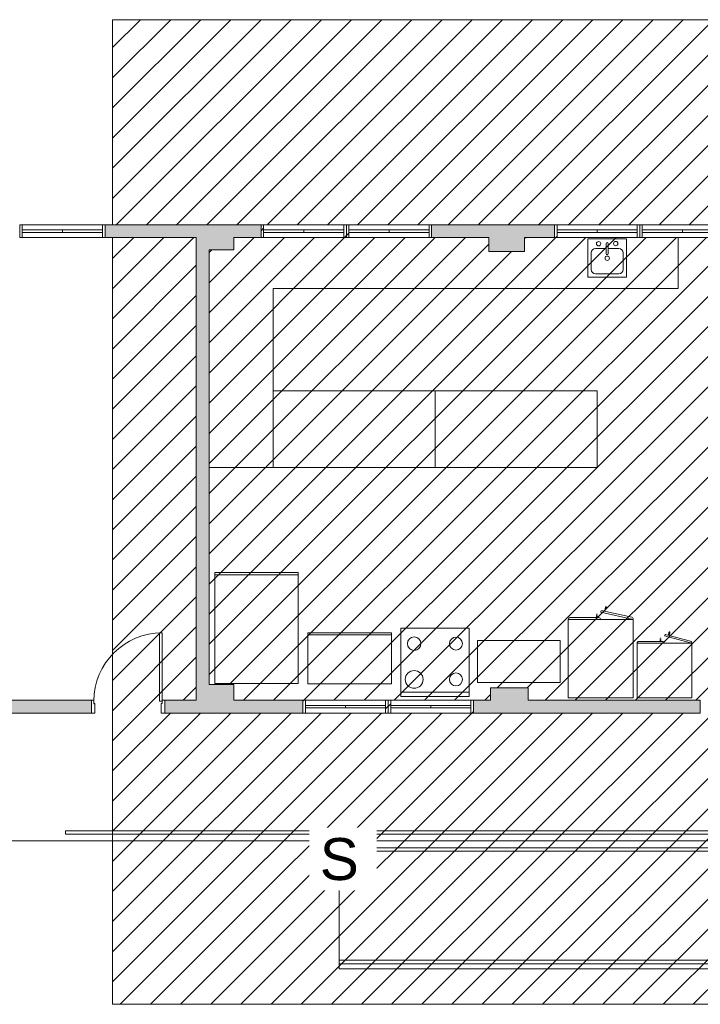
# Model space of a CAD drawing. Header units: metres. Extents: x -3644 to 205, y -1286 to 3747.
# Tile 8 of 32: x -123 to -115, y -16 to -5. Entities that reach past the tile are written whole.
import ezdxf

# ---------------------------------------------------------------- set-up
doc = ezdxf.new("R2010")
doc.units = ezdxf.units.M
for name, color, linetype, lineweight in [('A-DETL', 90, 'Continuous', 25), ('A-DETL-GENF', 92, 'Continuous', 25), ('A-DOOR', 31, 'Continuous', 25), ('A-FLOR', 192, 'Continuous', 25), ('A-FLOR-HRAL', 11, 'Continuous', 25), ('A-FLOR-LEVL', 51, 'Continuous', 25), ('A-FLOR-LEVL-TEXT', 2, 'Continuous', 25), ('A-GLAZ', 151, 'Continuous', 25), ('A-WALL', 113, 'Continuous', 25), ('A-WALL-PATT', 111, 'Continuous', 25), ('P-SANR-FIXT', 6, 'Continuous', 25), ('Q-CASE', 31, 'Continuous', 25), ('Q-SPCQ', 91, 'Continuous', 25)]:
    doc.layers.add(name, color=color, linetype=linetype, lineweight=lineweight)
doc.styles.add('Arial_2', font='arial.ttf', dxfattribs={"height": 0.491766})

# ---------------------------------------------------------------- blocks, each defined once
blk = doc.blocks.new('Janela Abrir- 2 folhas-FLA_GLEOKrfa - 60x50 h_1_60-4411647-PLANTA BAIXA')
at = {"layer": 'A-GLAZ', "lineweight": 9}
for p, q in [((-0.47, 0.075), (-0.5, 0.075)), ((-0.5, 0.075), (-0.5, -0.075)), ((-0.47, -0.075), (-0.47, 0.075)), ((0.47, 0.075), (-0.47, 0.075)), ((-0.47, -0.015), (-0.47, 0.015)), ((-0.47, 0.015), (0, 0.015)), ((0, -0.015), (0, 0.015)), ((0.47, 0.015), (0, 0.015)), ((0, -0.015), (0, 0.015)), ((0.47, 0.075), (0.47, -0.075)), ((0.5, 0.075), (0.47, 0.075)), ((0.47, -0.015), (0.47, 0.015)), ((0.5, -0.075), (0.5, 0.075)), ((-0.5, -0.075), (-0.47, -0.075)), ((-0.47, -0.015), (0, -0.015)), ((-0.47, -0.075), (0.47, -0.075)), ((0.47, -0.015), (0, -0.015)), ((0.47, -0.075), (0.5, -0.075))]:
    blk.add_line(p, q, dxfattribs=at)
blk = doc.blocks.new('Janela Abrir- 2 folhas-FLA_GLEOKrfa - 60x50 h_1_60-4411646-PLANTA BAIXA')
at = {"layer": 'A-GLAZ', "lineweight": 9}
for p, q in [((-0.5, 0.075), (-0.47, 0.075)), ((-0.5, -0.075), (-0.5, 0.075)), ((-0.47, 0.075), (-0.47, -0.075)), ((-0.47, 0.075), (0.47, 0.075)), ((-0.47, 0.015), (-0.47, -0.015)), ((-0.47, 0.015), (0, 0.015)), ((0, 0.015), (0, -0.015)), ((0.47, 0.015), (0, 0.015)), ((0, 0.015), (0, -0.015)), ((0.47, 0.075), (0.5, 0.075)), ((0.47, -0.075), (0.47, 0.075)), ((0.47, 0.015), (0.47, -0.015)), ((0.5, 0.075), (0.5, -0.075)), ((-0.47, -0.075), (-0.5, -0.075)), ((-0.47, -0.015), (0, -0.015)), ((0.47, -0.075), (-0.47, -0.075)), ((0.47, -0.015), (0, -0.015)), ((0.5, -0.075), (0.47, -0.075))]:
    blk.add_line(p, q, dxfattribs=at)
blk = doc.blocks.new('Porta Abrir Simples- 1 folha-FLA - 80x210 _Abrir 1 folha_-4336101-PLANTA BAIXA')
at = {"layer": 'A-DOOR', "lineweight": 9}
for p, q in [((0.37, 0.866), (0.37, 0.066)), ((0.4, 0.866), (0.37, 0.866)), ((0.4, 0.066), (0.4, 0.866)), ((-0.43, 0.075), (-0.43, -0.075)), ((-0.4, 0.075), (-0.43, 0.075)), ((-0.4, 0.036), (-0.4, 0.075)), ((-0.39, 0.036), (-0.4, 0.036)), ((-0.39, -0.075), (-0.39, 0.036)), ((0.37, 0.066), (0.4, 0.066)), ((0.39, 0.036), (0.4, 0.036)), ((0.39, -0.075), (0.39, 0.036)), ((0.4, 0.036), (0.4, 0.075)), ((0.4, 0.075), (0.43, 0.075)), ((0.43, 0.075), (0.43, -0.075)), ((-0.43, -0.075), (-0.39, -0.075)), ((0.43, -0.075), (0.39, -0.075))]:
    blk.add_line(p, q, dxfattribs=at)
at = {"layer": 'A-DOOR', "lineweight": 13}
for p, q in [((-0.4, 0.075), (-0.43, 0.075)), ((-0.4, 0.035), (-0.4, 0.075)), ((-0.39, 0.035), (-0.4, 0.035)), ((-0.39, -0.075), (-0.39, 0.035)), ((0.4, 0.037), (0.39, 0.037)), ((0.39, 0.037), (0.39, -0.075)), ((0.43, 0.075), (0.4, 0.075)), ((0.4, 0.075), (0.4, 0.037)), ((-0.43, -0.075), (-0.39, -0.075)), ((0.39, -0.075), (0.43, -0.075))]:
    blk.add_line(p, q, dxfattribs=at)
at = {"layer": 'A-DOOR', "lineweight": 9}
blk.add_arc((0.4, 0.066), 0.8, 90, 180, dxfattribs=at)
blk = doc.blocks.new('Janela Abrir- 2 folhas-FLA_GLEOKrfa - 60x50 h_1_60-V31-PLANTA BAIXA')
at = {"layer": 'A-GLAZ', "lineweight": 9}
for p, q in [((-0.47, 0.075), (-0.5, 0.075)), ((-0.5, 0.075), (-0.5, -0.075)), ((-0.47, -0.075), (-0.47, 0.075)), ((0.47, 0.075), (-0.47, 0.075)), ((-0.47, -0.015), (-0.47, 0.015)), ((-0.47, 0.015), (0, 0.015)), ((0, -0.015), (0, 0.015)), ((0.47, 0.015), (0, 0.015)), ((0, -0.015), (0, 0.015)), ((0.47, 0.075), (0.47, -0.075)), ((0.5, 0.075), (0.47, 0.075)), ((0.47, -0.015), (0.47, 0.015)), ((0.5, -0.075), (0.5, 0.075)), ((-0.5, -0.075), (-0.47, -0.075)), ((-0.47, -0.015), (0, -0.015)), ((-0.47, -0.075), (0.47, -0.075)), ((0.47, -0.015), (0, -0.015)), ((0.47, -0.075), (0.5, -0.075))]:
    blk.add_line(p, q, dxfattribs=at)
blk = doc.blocks.new('_Produtos_Arq_Bib_M_Extens_o - 80X80cm-4415238-PLANTA BAIXA')
at = {"layer": 'Q-SPCQ', "lineweight": 9}
for p, q in [((0, 0), (0.8, 0)), ((0, -0.8), (0, 0)), ((0.8, 0), (0.8, -0.8)), ((0, -0.7492), (0.8, -0.7492)), ((0.8, -0.8), (0, -0.8))]:
    blk.add_line(p, q, dxfattribs=at)
for centre, radius, start, end in [((0.155, -0.18), 0.0788, 360, 180), ((0.645, -0.18), 0.0762, 360, 180), ((0.155, -0.18), 0.0788, 180, 360), ((0.645, -0.18), 0.0762, 180, 360), ((0.155, -0.6), 0.1042, 360, 180), ((0.645, -0.6), 0.0762, 360, 180), ((0.155, -0.6), 0.1042, 180, 0), ((0.645, -0.6), 0.0762, 180, 360)]:
    blk.add_arc(centre, radius, start, end, dxfattribs=at)
blk = doc.blocks.new('_Produtos_Arq_Bib_M_Trash Compactor - 450 x 610 x 860mm-4422357-PLANTA BAIXA')
at = {"layer": 'Q-SPCQ', "lineweight": 9}
for p, q in [((0.078, 0.038), (1.058, 0.038)), ((0.078, -1.262), (0.078, 0.038)), ((1.058, 0.013), (0.078, 0.013)), ((1.058, 0.038), (1.058, -1.262)), ((1.058, -1.262), (0.078, -1.262))]:
    blk.add_line(p, q, dxfattribs=at)
blk = doc.blocks.new('_Produtos_Arq_Bib_M_Trash Compactor - 130X97-4422358-PLANTA BAIXA')
at = {"layer": 'Q-SPCQ', "lineweight": 9}
for p, q in [((0.078, 0.038), (1.058, 0.038)), ((0.078, -0.562), (0.078, 0.038)), ((1.058, 0.013), (0.078, 0.013)), ((1.058, 0.038), (1.058, -0.562)), ((1.058, -0.562), (0.078, -0.562))]:
    blk.add_line(p, q, dxfattribs=at)
blk = doc.blocks.new('Ármario Glendo - Armário 64X74-4427854-PLANTA BAIXA')
at = {"layer": 'Q-CASE', "lineweight": 9}
for p, q in [((-0.275, 0.64), (0.365, 0.64)), ((-0.275, 0), (-0.275, 0.64)), ((0.365, 0.64), (0.365, 0)), ((-0.275, 0), (0.365, 0)), ((0.045, 0), (0.365, 0)), ((-0.275, 0), (0.043, -0.085)), ((0.019, -0.1), (-0.261, -0.024)), ((-0.012, -0.104), (-0.015, -0.115)), ((-0.012, -0.104), (-0.015, -0.115)), ((-0.013, -0.116), (-0.015, -0.115)), ((-0.015, -0.115), (-0.013, -0.116)), ((-0.013, -0.116), (-0.015, -0.115)), ((-0.015, -0.115), (-0.013, -0.116)), ((-0.009, -0.092), (-0.011, -0.1)), ((-0.009, -0.092), (-0.011, -0.1)), ((-0.001, -0.094), (-0.009, -0.092)), ((-0.009, -0.092), (-0.001, -0.094)), ((-0.001, -0.094), (-0.009, -0.092)), ((-0.009, -0.092), (-0.001, -0.094)), ((-0.008, -0.108), (-0.009, -0.108)), ((-0.008, -0.117), (-0.005, -0.106)), ((-0.008, -0.117), (-0.005, -0.106)), ((-0.004, -0.102), (-0.001, -0.094)), ((-0.004, -0.102), (-0.001, -0.094)), ((0.065, -0.02), (0.345, -0.02)), ((0.086, -0.02), (0.086, -0.029)), ((0.086, -0.02), (0.086, -0.029)), ((0.086, -0.02), (0.094, -0.02)), ((0.094, -0.02), (0.086, -0.02)), ((0.086, -0.02), (0.094, -0.02)), ((0.094, -0.02), (0.086, -0.02)), ((0.086, -0.033), (0.086, -0.044)), ((0.086, -0.033), (0.086, -0.044)), ((0.09, -0.035), (0.089, -0.035)), ((0.09, -0.044), (0.094, -0.044)), ((0.094, -0.044), (0.09, -0.044)), ((0.09, -0.044), (0.094, -0.044)), ((0.094, -0.044), (0.09, -0.044)), ((0.094, -0.028), (0.094, -0.02)), ((0.094, -0.028), (0.094, -0.02)), ((0.094, -0.044), (0.094, -0.033)), ((0.094, -0.044), (0.094, -0.033))]:
    blk.add_line(p, q, dxfattribs=at)
at = {"layer": 'Q-CASE', "lineweight": 9, "flags": 128}
for points in [[(-0.013, -0.102), (-0.018, -0.12), (-0.019, -0.126), (-0.018, -0.122), (-0.015, -0.11), (-0.013, -0.102)], [(-0.007, -0.099), (-0.008, -0.099), (-0.009, -0.099), (-0.01, -0.099), (-0.011, -0.1), (-0.012, -0.101), (-0.013, -0.102), (-0.013, -0.103), (-0.013, -0.104), (-0.012, -0.105), (-0.011, -0.106), (-0.01, -0.107), (-0.009, -0.108)], [(-0.013, -0.104), (-0.013, -0.103), (-0.013, -0.102)], [(-0.009, -0.108), (-0.01, -0.107), (-0.011, -0.107), (-0.012, -0.106)], [(-0.011, -0.1), (-0.01, -0.099), (-0.009, -0.099), (-0.008, -0.099), (-0.007, -0.099)], [(-0.009, -0.108), (-0.008, -0.108), (-0.007, -0.108), (-0.005, -0.107), (-0.004, -0.107), (-0.004, -0.106), (-0.003, -0.105), (-0.003, -0.103), (-0.003, -0.102)], [(-0.003, -0.105), (-0.008, -0.122), (-0.009, -0.128), (-0.008, -0.124), (-0.005, -0.113), (-0.003, -0.105)], [(-0.007, -0.099), (-0.005, -0.099), (-0.004, -0.1), (-0.004, -0.101)], [(-0.004, -0.101), (-0.004, -0.1), (-0.005, -0.099), (-0.007, -0.099)], [(-0.004, -0.107), (-0.005, -0.107), (-0.007, -0.108)], [(-0.003, -0.102), (-0.003, -0.103), (-0.003, -0.105)], [(0.088, -0.035), (0.087, -0.034), (0.086, -0.033), (0.085, -0.032), (0.085, -0.031), (0.085, -0.029), (0.086, -0.028), (0.087, -0.027), (0.088, -0.027), (0.089, -0.026), (0.09, -0.026)], [(0.09, -0.026), (0.089, -0.026), (0.088, -0.027), (0.087, -0.027), (0.086, -0.028), (0.085, -0.029), (0.085, -0.031), (0.085, -0.032), (0.086, -0.033), (0.087, -0.034), (0.088, -0.035), (0.089, -0.035), (0.09, -0.035)], [(0.085, -0.056), (0.085, -0.056), (0.085, -0.057), (0.086, -0.058), (0.087, -0.059), (0.088, -0.06), (0.088, -0.06), (0.089, -0.06), (0.09, -0.061)], [(0.09, -0.026), (0.092, -0.026), (0.093, -0.027), (0.094, -0.027), (0.095, -0.028), (0.095, -0.029), (0.095, -0.031), (0.095, -0.032), (0.095, -0.033), (0.094, -0.034), (0.093, -0.035), (0.092, -0.035), (0.09, -0.035)], [(0.09, -0.035), (0.092, -0.035), (0.093, -0.035), (0.094, -0.034), (0.095, -0.033), (0.095, -0.032), (0.095, -0.031), (0.095, -0.029), (0.095, -0.028), (0.094, -0.027), (0.093, -0.027), (0.092, -0.026), (0.09, -0.026)], [(0.09, -0.061), (0.091, -0.06), (0.092, -0.06), (0.092, -0.06), (0.093, -0.06), (0.094, -0.059), (0.094, -0.059), (0.094, -0.058), (0.095, -0.057), (0.095, -0.056), (0.095, -0.056), (0.095, -0.056)], [(-0.019, -0.126), (-0.019, -0.127), (-0.019, -0.127), (-0.019, -0.129), (-0.019, -0.13), (-0.018, -0.131), (-0.017, -0.131), (-0.017, -0.132), (-0.016, -0.132)], [(-0.016, -0.132), (-0.015, -0.132), (-0.014, -0.132), (-0.014, -0.132), (-0.013, -0.132), (-0.012, -0.132), (-0.012, -0.131), (-0.011, -0.131), (-0.01, -0.13), (-0.01, -0.129), (-0.01, -0.129), (-0.01, -0.129)]]:
    blk.add_lwpolyline(points, dxfattribs=at)
at = {"layer": 'Q-CASE', "lineweight": 9}
for centre, radius, start, end in [((0.065, 0), 0.02, 180, 270), ((-0.256, -0.005), 0.02, 165, 255), ((0.028, -0.087), 0.0155, 234.0116, 5.9884), ((0.345, 0), 0.02, 270, 0)]:
    blk.add_arc(centre, radius, start, end, dxfattribs=at)
blk = doc.blocks.new('Ármario Glendo - Armário 76X92-4427837-PLANTA BAIXA')
at = {"layer": 'Q-CASE', "lineweight": 9}
for p, q in [((-0.335, 0.92), (0.425, 0.92)), ((-0.335, 0), (-0.335, 0.92)), ((0.425, 0.92), (0.425, 0)), ((-0.335, 0), (0.043, -0.085)), ((-0.335, 0), (0.425, 0)), ((0.045, 0), (0.425, 0)), ((0.019, -0.1), (-0.321, -0.024)), ((-0.013, -0.107), (-0.015, -0.115)), ((-0.013, -0.107), (-0.015, -0.115)), ((-0.005, -0.109), (-0.013, -0.107)), ((-0.013, -0.107), (-0.005, -0.109)), ((-0.005, -0.109), (-0.013, -0.107)), ((-0.013, -0.107), (-0.005, -0.109)), ((-0.008, -0.117), (-0.005, -0.109)), ((-0.008, -0.117), (-0.005, -0.109)), ((0.065, -0.02), (0.405, -0.02)), ((0.086, -0.02), (0.086, -0.029)), ((0.086, -0.02), (0.086, -0.029)), ((0.086, -0.02), (0.094, -0.02)), ((0.094, -0.02), (0.086, -0.02)), ((0.086, -0.02), (0.094, -0.02)), ((0.094, -0.02), (0.086, -0.02)), ((0.086, -0.033), (0.086, -0.044)), ((0.086, -0.033), (0.086, -0.044)), ((0.09, -0.035), (0.089, -0.035)), ((0.09, -0.044), (0.094, -0.044)), ((0.094, -0.044), (0.09, -0.044)), ((0.09, -0.044), (0.094, -0.044)), ((0.094, -0.044), (0.09, -0.044)), ((0.094, -0.028), (0.094, -0.02)), ((0.094, -0.028), (0.094, -0.02)), ((0.094, -0.044), (0.094, -0.033)), ((0.094, -0.044), (0.094, -0.033)), ((-0.017, -0.119), (-0.019, -0.13)), ((-0.017, -0.119), (-0.019, -0.13)), ((-0.017, -0.131), (-0.019, -0.13)), ((-0.019, -0.13), (-0.017, -0.131)), ((-0.017, -0.131), (-0.019, -0.13)), ((-0.019, -0.13), (-0.017, -0.131)), ((-0.012, -0.123), (-0.013, -0.123)), ((-0.012, -0.132), (-0.009, -0.121)), ((-0.012, -0.132), (-0.009, -0.121))]:
    blk.add_line(p, q, dxfattribs=at)
at = {"layer": 'Q-CASE', "lineweight": 9, "flags": 128}
for points in [[(-0.011, -0.114), (-0.012, -0.114), (-0.013, -0.114), (-0.014, -0.114), (-0.015, -0.115), (-0.016, -0.116), (-0.017, -0.117), (-0.017, -0.118), (-0.017, -0.119), (-0.016, -0.12), (-0.015, -0.121), (-0.014, -0.122), (-0.013, -0.123)], [(-0.015, -0.115), (-0.014, -0.114), (-0.013, -0.114), (-0.012, -0.114), (-0.011, -0.114)], [(-0.011, -0.114), (-0.009, -0.114), (-0.008, -0.115), (-0.008, -0.116)], [(-0.008, -0.116), (-0.008, -0.115), (-0.01, -0.114), (-0.011, -0.114)], [(0.088, -0.035), (0.087, -0.034), (0.086, -0.033), (0.085, -0.032), (0.085, -0.031), (0.085, -0.029), (0.086, -0.028), (0.087, -0.027), (0.088, -0.027), (0.089, -0.026), (0.09, -0.026)], [(0.09, -0.026), (0.089, -0.026), (0.088, -0.027), (0.087, -0.027), (0.086, -0.028), (0.085, -0.029), (0.085, -0.031), (0.085, -0.032), (0.086, -0.033), (0.087, -0.034), (0.088, -0.035), (0.089, -0.035), (0.09, -0.035)], [(0.085, -0.056), (0.085, -0.056), (0.085, -0.057), (0.086, -0.058), (0.087, -0.059), (0.088, -0.06), (0.088, -0.06), (0.089, -0.06), (0.09, -0.061)], [(0.09, -0.026), (0.092, -0.026), (0.093, -0.027), (0.094, -0.027), (0.095, -0.028), (0.095, -0.029), (0.095, -0.031), (0.095, -0.032), (0.095, -0.033), (0.094, -0.034), (0.093, -0.035), (0.092, -0.035), (0.09, -0.035)], [(0.09, -0.035), (0.092, -0.035), (0.093, -0.035), (0.094, -0.034), (0.095, -0.033), (0.095, -0.032), (0.095, -0.031), (0.095, -0.029), (0.095, -0.028), (0.094, -0.027), (0.093, -0.027), (0.092, -0.026), (0.09, -0.026)], [(0.09, -0.061), (0.091, -0.06), (0.092, -0.06), (0.092, -0.06), (0.093, -0.06), (0.094, -0.059), (0.094, -0.059), (0.094, -0.058), (0.095, -0.057), (0.095, -0.056), (0.095, -0.056), (0.095, -0.056)], [(-0.017, -0.117), (-0.022, -0.135), (-0.023, -0.141), (-0.022, -0.137), (-0.019, -0.125), (-0.017, -0.117)], [(-0.023, -0.141), (-0.023, -0.142), (-0.023, -0.142), (-0.023, -0.144), (-0.023, -0.145), (-0.022, -0.146), (-0.021, -0.146), (-0.021, -0.147), (-0.02, -0.147)], [(-0.02, -0.147), (-0.019, -0.147), (-0.018, -0.147), (-0.018, -0.147), (-0.017, -0.147), (-0.016, -0.147), (-0.016, -0.146), (-0.015, -0.146), (-0.014, -0.145), (-0.014, -0.144), (-0.014, -0.144), (-0.014, -0.144)], [(-0.017, -0.119), (-0.017, -0.118), (-0.017, -0.117)], [(-0.013, -0.123), (-0.014, -0.122), (-0.015, -0.122), (-0.016, -0.121)], [(-0.013, -0.123), (-0.012, -0.123), (-0.011, -0.123), (-0.009, -0.122), (-0.008, -0.122), (-0.008, -0.121), (-0.007, -0.12), (-0.007, -0.118), (-0.007, -0.117)], [(-0.007, -0.12), (-0.012, -0.137), (-0.013, -0.143), (-0.012, -0.139), (-0.009, -0.128), (-0.007, -0.12)], [(-0.008, -0.122), (-0.009, -0.122), (-0.011, -0.123)], [(-0.007, -0.117), (-0.007, -0.118), (-0.007, -0.12)]]:
    blk.add_lwpolyline(points, dxfattribs=at)
at = {"layer": 'Q-CASE', "lineweight": 9}
for centre, radius, start, end in [((0.065, 0), 0.02, 180, 270), ((0.405, 0), 0.02, 270, 0), ((-0.316, -0.005), 0.02, 165, 255), ((0.028, -0.087), 0.0155, 234.0116, 5.9884)]:
    blk.add_arc(centre, radius, start, end, dxfattribs=at)
blk = doc.blocks.new('_Produtos_Arq_Bib_M_Armário base-Porta simples - 97X49-4405467-PLANTA BAIXA')
at = {"layer": 'Q-CASE', "lineweight": 9}
for p, q in [((0.504, 0), (-0.466, 0)), ((-0.466, 0), (-0.466, -0.49)), ((0.504, -0.49), (0.504, 0)), ((-0.466, -0.49), (0.504, -0.49))]:
    blk.add_line(p, q, dxfattribs=at)
blk = doc.blocks.new('Bancada G1 - Bancada G1-4416912-PLANTA BAIXA')
at = {"layer": 'Q-CASE', "lineweight": 9}
for p, q in [((-4.992, -3.137), (-4.992, -2.537)), ((-6.049, -3.003), (-6.049, -2.553)), ((-6.049, -2.553), (-5.599, -2.553)), ((-5.599, -2.553), (-5.599, -3.003)), ((-5.599, -3.003), (-6.049, -3.003)), ((-9.742, -5.237), (-9.742, -3.137)), ((-9.742, -3.137), (-4.992, -3.137)), ((-10.492, -5.237), (-9.742, -5.237))]:
    blk.add_line(p, q, dxfattribs=at)
blk = doc.blocks.new('_Produtos_Arq_Bib_M_Pia da cozinha-Ilha - 450 x 450 mm-4390387-PLANTA BAIXA')
at = {"layer": 'P-SANR-FIXT', "lineweight": 9}
for p, q in [((0.003, 0.17), (0.003, 0.053)), ((0.028, 0.17), (0.028, 0.053)), ((-0.171, 0.062), (-0.171, -0.134)), ((0.003, 0.113), (-0.12, 0.113)), ((0.152, 0.113), (0.028, 0.113)), ((0.203, -0.134), (0.203, 0.062)), ((-0.12, -0.185), (0.152, -0.185))]:
    blk.add_line(p, q, dxfattribs=at)
for centre, radius, start, end in [((-0.084, 0.17), 0.0254, 360, 180), ((-0.084, 0.17), 0.0254, 180, 360), ((0.016, 0.17), 0.0127, 360, 180), ((0.117, 0.172), 0.0254, 360, 180), ((0.117, 0.172), 0.0254, 180, 0), ((-0.12, 0.062), 0.0508, 90, 180), ((0.016, 0), 0.0254, 360, 180), ((0.016, 0), 0.0254, 180, 0), ((0.016, 0.053), 0.0127, 180, 0), ((0.152, 0.062), 0.0508, 360, 90), ((-0.12, -0.134), 0.0508, 180, 270), ((0.152, -0.134), 0.0508, 270, 0)]:
    blk.add_arc(centre, radius, start, end, dxfattribs=at)
blk = doc.blocks.new('Paneleiro Glendo - Detention_Bunk-4421301-PLANTA BAIXA')
at = {"layer": 'Q-CASE', "lineweight": 9}
for p, q in [((0.95, 0.45), (-0.95, 0.45)), ((0.95, -0.45), (0.95, 0.45)), ((-0.95, -0.45), (0.95, -0.45))]:
    blk.add_line(p, q, dxfattribs=at)
blk = doc.blocks.new('Paneleiro Glendo - Detention_Bunk-V36-PLANTA BAIXA')
at = {"layer": 'Q-CASE', "lineweight": 9}
for p, q in [((0.95, 0.45), (-0.95, 0.45)), ((-0.95, 0.45), (-0.95, -0.45)), ((0.95, -0.45), (0.95, 0.45)), ((-0.95, -0.45), (0.95, -0.45))]:
    blk.add_line(p, q, dxfattribs=at)
blk = doc.blocks.new('Railing - Railing-4483682-PLANTA BAIXA')
at = {"layer": 'A-FLOR-HRAL', "lineweight": 9}
for p, q in [((-8.967, -11.017), (2.223, -11.017)), ((-8.967, -11.057), (-8.967, -11.017)), ((-8.967, -11.057), (2.223, -11.057)), ((2.223, -11.017), (2.223, -11.057))]:
    blk.add_line(p, q, dxfattribs=at)
blk = doc.blocks.new('Railing - Railing-4493142-PLANTA BAIXA')
at = {"layer": 'A-FLOR-HRAL', "lineweight": 9}
for p, q in [((-1.697, -9.497), (-12.174, -9.497)), ((-12.174, -9.537), (-12.174, -9.497)), ((-12.174, -9.537), (-1.737, -9.537)), ((-1.737, -9.537), (-1.737, -9.697)), ((-1.697, -9.737), (-1.697, -9.497)), ((-1.737, -9.697), (-8.967, -9.697)), ((-8.967, -9.737), (-8.967, -9.697)), ((-8.967, -9.737), (-1.697, -9.737))]:
    blk.add_line(p, q, dxfattribs=at)
for points in [[(-1.737, -9.537), (-1.737, -9.537), (-1.737, -9.537), (-1.736, -9.536), (-1.735, -9.534), (-1.734, -9.533), (-1.732, -9.532), (-1.731, -9.531), (-1.73, -9.529), (-1.728, -9.527), (-1.726, -9.526), (-1.725, -9.525), (-1.724, -9.523), (-1.723, -9.522), (-1.721, -9.521), (-1.72, -9.52), (-1.719, -9.518), (-1.717, -9.517), (-1.716, -9.516), (-1.715, -9.514), (-1.713, -9.513), (-1.712, -9.512), (-1.711, -9.511), (-1.71, -9.509), (-1.709, -9.508), (-1.707, -9.507), (-1.706, -9.506), (-1.705, -9.505), (-1.704, -9.503), (-1.702, -9.502), (-1.701, -9.501), (-1.7, -9.5), (-1.699, -9.499), (-1.698, -9.497), (-1.697, -9.497), (-1.697, -9.497)], [(-1.737, -9.697), (-1.737, -9.697), (-1.737, -9.697), (-1.736, -9.699), (-1.735, -9.7), (-1.734, -9.701), (-1.732, -9.702), (-1.731, -9.703), (-1.73, -9.705), (-1.728, -9.707), (-1.726, -9.708), (-1.725, -9.709), (-1.724, -9.711), (-1.723, -9.712), (-1.721, -9.713), (-1.72, -9.714), (-1.719, -9.716), (-1.717, -9.717), (-1.716, -9.718), (-1.715, -9.72), (-1.713, -9.721), (-1.712, -9.722), (-1.711, -9.723), (-1.71, -9.725), (-1.709, -9.726), (-1.707, -9.727), (-1.706, -9.728), (-1.705, -9.73), (-1.704, -9.731), (-1.702, -9.732), (-1.701, -9.733), (-1.7, -9.734), (-1.699, -9.736), (-1.698, -9.737), (-1.697, -9.737), (-1.697, -9.737)]]:
    blk.add_open_spline(points, degree=3, knots=[0, 0, 0, 0, 0.083333, 0.125, 0.166667, 0.208333, 0.229167, 0.25, 0.291667, 0.333333, 0.354167, 0.375, 0.395833, 0.416667, 0.4375, 0.458333, 0.479167, 0.5, 0.520833, 0.541667, 0.5625, 0.583333, 0.604167, 0.625, 0.645833, 0.666667, 0.6875, 0.708333, 0.75, 0.770833, 0.791667, 0.833333, 0.875, 0.916667, 1, 1, 1, 1], dxfattribs=at)

msp = doc.modelspace()

# ---------------------------------------------------------------- hatches: boundary and pattern name
at = {"layer": 'A-DETL-GENF', "lineweight": 9}
h = msp.add_hatch(dxfattribs=at)
h.set_pattern_fill('FP_9', color=1, style=0, pattern_type=2)
h.set_pattern_definition([(45, (-110.2491, -4.52016), (-0.1767767, 0.1767767), [])])
h.paths.add_polyline_path([(-112.821, -16.053), (-107.973, -16.053), (-107.973, -12.637), (-109.626, -12.637), (-109.626, -12.487), (-109.016, -12.487), (-109.016, -8.137), (-112.451, -8.137), (-112.451, -7.987), (-108.541, -7.987), (-108.541, -7.112), (-109.291, -7.112), (-109.291, -6.962), (-108.971, -6.962), (-108.971, -5.562), (-110.171, -5.562), (-110.171, -5.412), (-108.541, -5.412), (-108.541, -4.502), (-121.873, -4.502), (-121.873, -6.907), (-120.131, -6.907), (-120.131, -7.057), (-120.451, -7.057), (-120.451, -7.202), (-120.741, -7.202), (-120.741, -12.302), (-120.451, -12.302), (-120.451, -12.487), (-119.641, -12.487), (-119.641, -12.637), (-121.261, -12.637), (-121.261, -12.487), (-120.891, -12.487), (-120.891, -7.057), (-121.873, -7.057), (-121.873, -16.053), (-115.581, -16.053)], flags=0)
h.paths.add_polyline_path([(-109.016, -14.487), (-109.016, -13.837), (-108.796, -13.837), (-108.796, -14.487)], flags=0)
h.paths.add_polyline_path([(-110.566, -12.637), (-110.921, -12.637), (-110.921, -12.487), (-110.566, -12.487)], flags=0)
h.paths.add_polyline_path([(-111.951, -12.637), (-112.891, -12.637), (-112.891, -12.487), (-111.951, -12.487)], flags=0)
h.paths.add_polyline_path([(-110.951, -12.637), (-111.891, -12.637), (-111.891, -12.487), (-110.951, -12.487)], flags=0)
h.paths.add_polyline_path([(-112.921, -12.637), (-114.041, -12.637), (-114.041, -12.487), (-113.641, -12.487), (-113.641, -7.992), (-113.491, -7.992), (-113.491, -7.987), (-113.391, -7.987), (-113.391, -8.137), (-113.491, -8.137), (-113.491, -12.487), (-112.921, -12.487)], flags=0)
h.paths.add_polyline_path([(-116.623, -12.637), (-117.641, -12.637), (-117.641, -12.487), (-117.441, -12.487), (-117.441, -12.342), (-117.001, -12.342), (-117.001, -12.487), (-114.981, -12.487), (-114.981, -12.637), (-116.191, -12.637)], flags=0)
h.paths.add_polyline_path([(-118.671, -12.637), (-119.611, -12.637), (-119.611, -12.487), (-118.671, -12.487)], flags=0)
h.paths.add_polyline_path([(-118.601, -12.637), (-118.611, -12.637), (-118.611, -12.487), (-117.671, -12.487), (-117.671, -12.637), (-118.491, -12.637)], flags=0)
h.paths.add_polyline_path([(-108.866, -12.487), (-107.973, -12.487), (-107.973, -9.887), (-108.866, -9.887), (-108.866, -11.499)], flags=0)
h.paths.add_polyline_path([(-109.336, -9.892), (-109.486, -9.892), (-109.486, -9.562), (-109.336, -9.562), (-109.336, -9.887)], flags=0)
h.paths.add_polyline_path([(-108.866, -9.737), (-107.973, -9.737), (-107.973, -7.112), (-108.391, -7.112), (-108.391, -8.137), (-108.866, -8.137), (-108.866, -9.213)], flags=0)
h.paths.add_polyline_path([(-117.461, -7.222), (-117.461, -7.057), (-118.131, -7.057), (-118.131, -6.907), (-116.691, -6.907), (-116.691, -7.057), (-117.041, -7.057), (-117.041, -7.222)], flags=0)
h.paths.add_polyline_path([(-113.641, -7.057), (-114.691, -7.057), (-114.691, -6.907), (-113.641, -6.907), (-113.641, -5.412), (-112.171, -5.412), (-112.171, -5.562), (-113.491, -5.562), (-113.491, -7.052), (-113.641, -7.052)], flags=0)
h.paths.add_polyline_path([(-116.22, -7.057), (-116.661, -7.057), (-116.661, -6.907), (-115.721, -6.907), (-115.721, -7.057), (-115.848, -7.057)], flags=0)
h.paths.add_polyline_path([(-115.241, -7.057), (-115.661, -7.057), (-115.661, -6.907), (-114.721, -6.907), (-114.721, -7.057)], flags=0)
h.paths.add_polyline_path([(-118.161, -7.057), (-119.101, -7.057), (-119.101, -6.907), (-118.161, -6.907), (-118.161, -6.922)], flags=0)
h.paths.add_polyline_path([(-119.991, -7.057), (-120.101, -7.057), (-120.101, -6.907), (-119.161, -6.907), (-119.161, -7.057)], flags=0)
h.paths.add_polyline_path([(-108.391, -6.962), (-107.973, -6.962), (-107.973, -4.502), (-108.391, -4.502), (-108.391, -5.562), (-108.821, -5.562), (-108.821, -6.962), (-108.541, -6.962)], flags=0)
h.paths.add_polyline_path([(-110.201, -5.562), (-111.141, -5.562), (-111.141, -5.412), (-110.201, -5.412)], flags=0)
h.paths.add_polyline_path([(-111.201, -5.562), (-112.141, -5.562), (-112.141, -5.412), (-111.201, -5.412)], flags=0)
at = {"layer": 'A-WALL-PATT', "lineweight": 9}
h = msp.add_hatch(color=254, dxfattribs=at)
h.paths.add_polyline_path([(-113.949, -7.057), (-113.641, -7.057), (-113.641, -6.907), (-114.691, -6.907), (-114.691, -7.057)], flags=0)
h.paths.add_polyline_path([(-117.041, -7.057), (-116.691, -7.057), (-116.691, -6.907), (-118.131, -6.907), (-118.131, -7.057), (-117.461, -7.057), (-117.461, -6.922), (-117.041, -6.922)], flags=0)
h.paths.add_polyline_path([(-120.131, -7.057), (-120.131, -6.907), (-121.961, -6.907), (-121.961, -7.057), (-120.891, -7.057), (-120.891, -6.922), (-120.451, -6.922), (-120.451, -7.057)], flags=0)
h.paths.add_polyline_path([(-131.821, -7.057), (-129.221, -7.057), (-129.221, -6.907), (-132.171, -6.907), (-132.171, -7.057), (-131.971, -7.057)], flags=0)
h.paths.add_polyline_path([(-128.671, -7.057), (-127.401, -7.057), (-127.401, -6.907), (-128.671, -6.907), (-128.671, -7.002)], flags=0)
h.paths.add_polyline_path([(-125.401, -7.057), (-123.961, -7.057), (-123.961, -6.907), (-125.401, -6.907)], flags=0)
h.paths.add_polyline_path([(-132.721, -7.057), (-132.721, -6.907), (-132.771, -6.907), (-132.771, -7.057)], flags=0)
at = {"layer": 'A-WALL-PATT'}
for points in [[(-120.891, -7.202), (-120.451, -7.202), (-120.451, -6.922), (-120.891, -6.922), (-120.891, -7.057)], [(-117.461, -7.222), (-117.041, -7.222), (-117.041, -6.922), (-117.461, -6.922), (-117.461, -7.057)], [(-120.451, -12.622), (-120.451, -12.302), (-120.891, -12.302), (-120.891, -12.622), (-120.676, -12.622)], [(-117.001, -12.622), (-117.001, -12.342), (-117.441, -12.342), (-117.441, -12.622)]]:
    msp.add_hatch(color=71, dxfattribs=at).paths.add_polyline_path(points, flags=0)
at = {"layer": 'A-WALL-PATT', "lineweight": 9}
msp.add_hatch(color=254, dxfattribs=at).paths.add_polyline_path([(-120.741, -12.302), (-120.741, -7.202), (-120.891, -7.202), (-120.891, -12.302)], flags=0)
h = msp.add_hatch(color=254, dxfattribs=at)
h.paths.add_polyline_path([(-113.646, -12.637), (-113.641, -12.637), (-113.641, -12.487), (-114.041, -12.487), (-114.041, -12.637)], flags=0)
h.paths.add_polyline_path([(-116.191, -12.637), (-114.981, -12.637), (-114.981, -12.487), (-117.001, -12.487), (-117.001, -12.622), (-117.441, -12.622), (-117.441, -12.487), (-117.641, -12.487), (-117.641, -12.637), (-116.623, -12.637)], flags=0)
h.paths.add_polyline_path([(-119.696, -12.637), (-119.641, -12.637), (-119.641, -12.487), (-120.451, -12.487), (-120.451, -12.622), (-120.891, -12.622), (-120.891, -12.487), (-121.261, -12.487), (-121.261, -12.637), (-119.991, -12.637)], flags=0)
h.paths.add_polyline_path([(-122.121, -12.637), (-122.121, -12.487), (-125.391, -12.487), (-125.391, -12.637), (-123.862, -12.637)], flags=0)
h.paths.add_polyline_path([(-127.391, -12.637), (-127.391, -12.487), (-129.661, -12.487), (-129.661, -12.637), (-128.471, -12.637)], flags=0)
h.paths.add_polyline_path([(-131.731, -12.637), (-131.731, -12.487), (-132.921, -12.487), (-132.921, -12.637), (-132.144, -12.637)], flags=0)
h.paths.add_polyline_path([(-130.771, -12.637), (-130.421, -12.637), (-130.421, -12.487), (-130.971, -12.487), (-130.971, -12.637)], flags=0)

# ---------------------------------------------------------------- linework, layer by layer
at = {"layer": 'A-DETL', "lineweight": 9}
for p, q in [((-108.541, -4.502), (-121.873, -4.502)), ((-121.873, -4.502), (-121.873, -6.907)), ((-121.873, -7.057), (-121.873, -16.053)), ((-121.873, -16.053), (-107.973, -16.053))]:
    msp.add_line(p, q, dxfattribs=at)
at = {"layer": 'A-FLOR', "lineweight": 9}
msp.add_line((-128.471, -14.137), (-112.016, -14.137), dxfattribs=at)
at = {"layer": 'A-FLOR-LEVL', "lineweight": 9}
for p, q in [((-119.216, -14.217), (-119.216, -14.137)), ((-119.216, -15.537), (-119.216, -14.257)), ((-119.216, -15.637), (-119.216, -15.577)), ((-119.216, -15.637), (-112.016, -15.637))]:
    msp.add_line(p, q, dxfattribs=at)
at = {"layer": 'A-WALL', "lineweight": 18}
for p, q in [((-120.131, -6.907), (-121.961, -6.907)), ((-121.961, -6.907), (-121.961, -7.057)), ((-120.131, -7.057), (-120.131, -6.907)), ((-116.691, -6.907), (-118.131, -6.907)), ((-118.131, -6.907), (-118.131, -7.057)), ((-116.691, -7.057), (-116.691, -6.907)), ((-121.961, -7.057), (-120.891, -7.057)), ((-120.891, -7.057), (-120.891, -7.202)), ((-120.451, -7.057), (-120.131, -7.057)), ((-120.451, -7.202), (-120.451, -7.057)), ((-118.131, -7.057), (-117.461, -7.057)), ((-117.461, -7.057), (-117.461, -7.222)), ((-117.041, -7.057), (-116.691, -7.057)), ((-117.041, -7.222), (-117.041, -7.057)), ((-120.891, -7.202), (-120.891, -12.302)), ((-120.741, -7.202), (-120.451, -7.202)), ((-120.741, -12.302), (-120.741, -7.202)), ((-117.461, -7.222), (-117.041, -7.222)), ((-120.891, -12.302), (-120.891, -12.487)), ((-120.451, -12.302), (-120.741, -12.302)), ((-120.451, -12.487), (-120.451, -12.302)), ((-117.001, -12.342), (-117.441, -12.342)), ((-117.441, -12.342), (-117.441, -12.487)), ((-117.001, -12.487), (-117.001, -12.342)), ((-122.121, -12.487), (-125.391, -12.487)), ((-122.121, -12.637), (-122.121, -12.487)), ((-120.891, -12.487), (-121.261, -12.487)), ((-121.261, -12.487), (-121.261, -12.637)), ((-119.641, -12.487), (-120.451, -12.487)), ((-119.641, -12.637), (-119.641, -12.487)), ((-117.441, -12.487), (-117.641, -12.487)), ((-117.641, -12.487), (-117.641, -12.637)), ((-114.981, -12.487), (-117.001, -12.487)), ((-114.981, -12.637), (-114.981, -12.487)), ((-125.391, -12.637), (-122.121, -12.637)), ((-121.261, -12.637), (-119.641, -12.637)), ((-117.641, -12.637), (-114.981, -12.637))]:
    msp.add_line(p, q, dxfattribs=at)

# ---------------------------------------------------------------- block references
at = {"layer": 'A-DOOR', "lineweight": 9}
msp.add_blockref('Porta Abrir Simples- 1 folha-FLA - 80x210 _Abrir 1 folha_-4336101-PLANTA BAIXA', (-121.691, -12.562), dxfattribs=at)
at = {"layer": 'A-FLOR-HRAL', "lineweight": 9}
for name in ['Railing - Railing-4493142-PLANTA BAIXA', 'Railing - Railing-4483682-PLANTA BAIXA']:
    msp.add_blockref(name, (-110.249, -4.52), dxfattribs=at)
at = {"layer": 'A-GLAZ', "lineweight": 9}
for name, p in [('Janela Abrir- 2 folhas-FLA_GLEOKrfa - 60x50 h_1_60-V31-PLANTA BAIXA', (-122.461, -6.982)), ('Janela Abrir- 2 folhas-FLA_GLEOKrfa - 60x50 h_1_60-4411647-PLANTA BAIXA', (-118.631, -6.982)), ('Janela Abrir- 2 folhas-FLA_GLEOKrfa - 60x50 h_1_60-4411647-PLANTA BAIXA', (-116.191, -6.982)), ('Janela Abrir- 2 folhas-FLA_GLEOKrfa - 60x50 h_1_60-4411647-PLANTA BAIXA', (-115.191, -6.982)), ('Janela Abrir- 2 folhas-FLA_GLEOKrfa - 60x50 h_1_60-4411646-PLANTA BAIXA', (-119.141, -12.562)), ('Janela Abrir- 2 folhas-FLA_GLEOKrfa - 60x50 h_1_60-4411646-PLANTA BAIXA', (-118.141, -12.562))]:
    msp.add_blockref(name, p, dxfattribs=at)
at = {"layer": 'A-GLAZ', "lineweight": 9, "rotation": 180}
msp.add_blockref('Janela Abrir- 2 folhas-FLA_GLEOKrfa - 60x50 h_1_60-4411646-PLANTA BAIXA', (-119.631, -6.982), dxfattribs=at)
at = {"layer": 'P-SANR-FIXT', "lineweight": 9}
msp.add_blockref('_Produtos_Arq_Bib_M_Pia da cozinha-Ilha - 450 x 450 mm-4390387-PLANTA BAIXA', (-116.089, -7.3), dxfattribs=at)
at = {"layer": 'Q-CASE', "lineweight": 9}
for name, p in [('Bancada G1 - Bancada G1-4416912-PLANTA BAIXA', (-110.249, -4.52)), ('Paneleiro Glendo - Detention_Bunk-4421301-PLANTA BAIXA', (-119.041, -9.307)), ('Paneleiro Glendo - Detention_Bunk-V36-PLANTA BAIXA', (-117.141, -9.307))]:
    msp.add_blockref(name, p, dxfattribs=at)
at = {"layer": 'Q-CASE', "lineweight": 9, "rotation": 180}
for name, p in [('Ármario Glendo - Armário 76X92-4427837-PLANTA BAIXA', (-116.105, -11.537)), ('Ármario Glendo - Armário 64X74-4427854-PLANTA BAIXA', (-115.357, -11.817)), ('_Produtos_Arq_Bib_M_Armário base-Porta simples - 97X49-4405467-PLANTA BAIXA', (-117.089, -12.277))]:
    msp.add_blockref(name, p, dxfattribs=at)
at = {"layer": 'Q-SPCQ', "lineweight": 9}
for name, p in [('_Produtos_Arq_Bib_M_Trash Compactor - 450 x 610 x 860mm-4422357-PLANTA BAIXA', (-120.753, -11.026)), ('_Produtos_Arq_Bib_M_Extens_o - 80X80cm-4415238-PLANTA BAIXA', (-118.491, -11.642)), ('_Produtos_Arq_Bib_M_Trash Compactor - 130X97-4422358-PLANTA BAIXA', (-119.659, -11.733))]:
    msp.add_blockref(name, p, dxfattribs=at)

# ---------------------------------------------------------------- next in the draw order: texts
at = {"layer": 'A-FLOR-LEVL-TEXT', "lineweight": 9, "insert": (-119.443, -14.103), "char_height": 0.492, "width": 0.54462, "attachment_point": 1, "line_spacing_factor": 0.938532, "style": 'Arial_2', "bg_fill": 3, "box_fill_scale": 1.25, "bg_fill_color": 7, "bg_fill_transparency": 0}
msp.add_mtext('S', dxfattribs=at)

doc.saveas('drawing.dxf')
